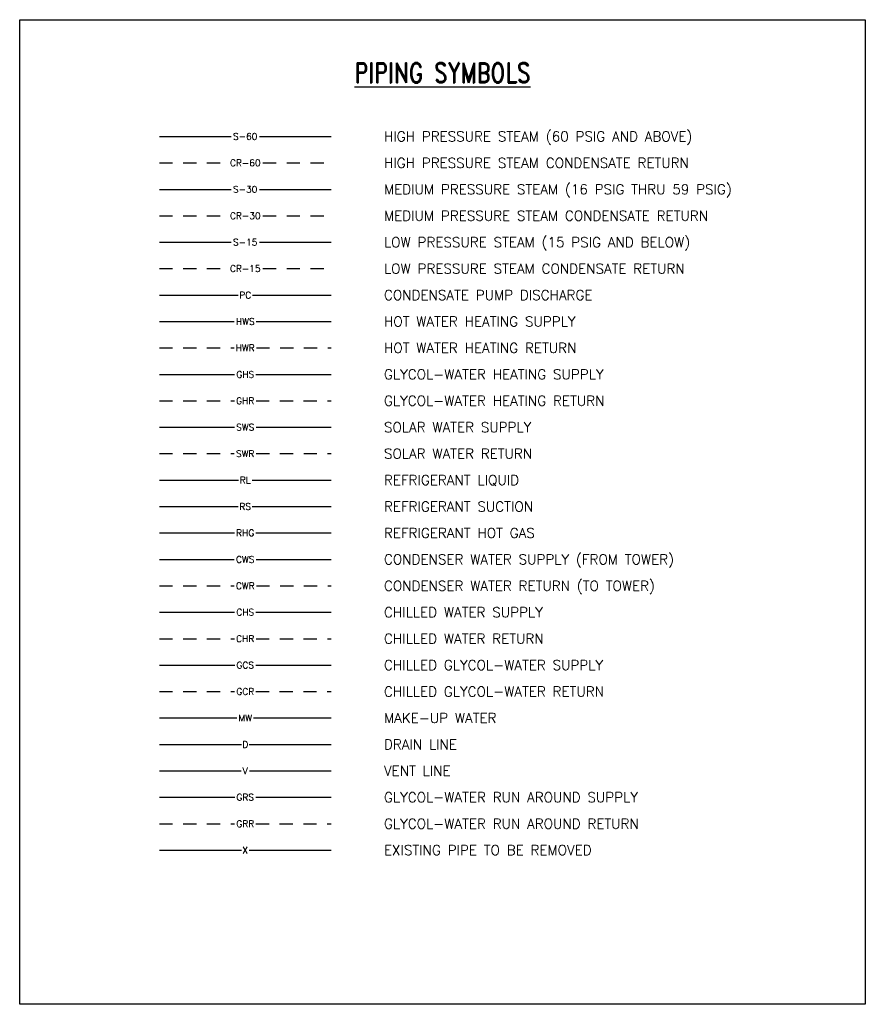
# Model space of a CAD drawing. Header units: inches. Extents: x 0.05 to 8.05, y -8.92 to 0.39.
import ezdxf
from ezdxf.enums import TextEntityAlignment as Align

# ---------------------------------------------------------------- set-up
doc = ezdxf.new("R2010")
doc.units = ezdxf.units.IN
doc.header["$MEASUREMENT"] = 0
doc.linetypes.add('HIDDEN2', pattern=[0.1875, 0.125, -0.0625])
doc.layers.add('G-ANNO-NPLT', color=7, linetype='Continuous', plot=False)
for name, color, linetype in [('M-DETL-HEVY', 5, 'Continuous'), ('M-DETL-MEDM', 4, 'Continuous'), ('M-DETL-TEXT', 2, 'Continuous')]:
    doc.layers.add(name, color=color, linetype=linetype)
doc.styles.add('ROMAND', font='romand.shx', dxfattribs={"width": 0.8})
doc.styles.add('Romans', font='romans.shx', dxfattribs={"width": 0.75})

msp = doc.modelspace()

# ---------------------------------------------------------------- linework, layer by layer
at = {"layer": 'G-ANNO-NPLT', "color": 6, "ltscale": 0.75}
msp.add_lwpolyline([(0.0488, 0.3937), (8.0487, 0.3937), (8.0487, -8.9188), (0.0488, -8.9188)], close=True, dxfattribs=at)
at = {"layer": 'M-DETL-HEVY'}
for p, q in [((1.3702, -7.4608), (2.1463, -7.4608)), ((2.2192, -7.4608), (2.9952, -7.4608))]:
    msp.add_line(p, q, dxfattribs=at)
at = {"layer": 'M-DETL-MEDM'}
for p, q in [((1.3702, -0.7108), (2.0481, -0.7108)), ((2.3174, -0.7108), (2.9952, -0.7108)), ((1.3702, -1.2108), (2.0481, -1.2108)), ((2.3174, -1.2108), (2.9952, -1.2108)), ((1.3702, -1.7108), (2.0481, -1.7108)), ((2.3174, -1.7108), (2.9952, -1.7108)), ((1.3702, -2.2108), (2.115, -2.2108)), ((2.2505, -2.2108), (2.9952, -2.2108)), ((1.3702, -2.4608), (2.0793, -2.4608)), ((2.2862, -2.4608), (2.9952, -2.4608)), ((1.3702, -2.9608), (2.0823, -2.9608)), ((2.2832, -2.9608), (2.9952, -2.9608)), ((1.3702, -3.4608), (2.0808, -3.4608)), ((2.2847, -3.4608), (2.9952, -3.4608)), ((1.3702, -3.9608), (2.118, -3.9608)), ((2.2475, -3.9608), (2.9952, -3.9608)), ((1.3702, -4.2108), (2.1165, -4.2108)), ((2.249, -4.2108), (2.9952, -4.2108)), ((1.3702, -4.4608), (2.0823, -4.4608)), ((2.2832, -4.4608), (2.9952, -4.4608)), ((1.3702, -4.7108), (2.0793, -4.7108)), ((2.2862, -4.7108), (2.9952, -4.7108)), ((1.3702, -5.2108), (2.0823, -5.2108)), ((2.2832, -5.2108), (2.9952, -5.2108)), ((1.3702, -5.7108), (2.0838, -5.7108)), ((2.2817, -5.7108), (2.9952, -5.7108)), ((1.3702, -6.2108), (2.1046, -6.2108)), ((2.2609, -6.2108), (2.9952, -6.2108)), ((1.3702, -6.4608), (2.1463, -6.4608)), ((2.2192, -6.4608), (2.9952, -6.4608)), ((1.3702, -6.7108), (2.1433, -6.7108)), ((2.2222, -6.7108), (2.9952, -6.7108)), ((1.3702, -6.9608), (2.0838, -6.9608)), ((2.2817, -6.9608), (2.9952, -6.9608))]:
    msp.add_line(p, q, dxfattribs=at)
at = {"layer": 'M-DETL-MEDM', "linetype": 'HIDDEN2'}
for p, q in [((1.3702, -0.9608), (2.0153, -0.9608)), ((2.3502, -0.9608), (2.9952, -0.9608)), ((1.3702, -1.4608), (2.0153, -1.4608)), ((2.3502, -1.4608), (2.9952, -1.4608)), ((1.3702, -1.9608), (2.0153, -1.9608)), ((2.3502, -1.9608), (2.9952, -1.9608)), ((1.3702, -2.7108), (2.0778, -2.7108)), ((2.2877, -2.7108), (2.9952, -2.7108)), ((1.3702, -3.2108), (2.0808, -3.2108)), ((2.2847, -3.2108), (2.9952, -3.2108)), ((1.3702, -3.7108), (2.0793, -3.7108)), ((2.2862, -3.7108), (2.9952, -3.7108)), ((1.3702, -4.9608), (2.0778, -4.9608)), ((2.2877, -4.9608), (2.9952, -4.9608)), ((1.3702, -5.4608), (2.0808, -5.4608)), ((2.2847, -5.4608), (2.9952, -5.4608)), ((1.3702, -5.9608), (2.0823, -5.9608)), ((2.2832, -5.9608), (2.9952, -5.9608)), ((1.3702, -7.2108), (2.0823, -7.2108)), ((2.2832, -7.2108), (2.9952, -7.2108))]:
    msp.add_line(p, q, dxfattribs=at)

# ---------------------------------------------------------------- texts
at = {"layer": 'M-DETL-TEXT', "style": 'Romans'}
for s, p in [('S-60', (2.1827, -0.7108)), ('CR-60', (2.1827, -0.9608)), ('S-30', (2.1827, -1.2108)), ('CR-30', (2.1827, -1.4608)), ('S-15', (2.1827, -1.7108)), ('CR-15', (2.1827, -1.9608)), ('PC', (2.1827, -2.2108)), ('HWS', (2.1827, -2.4608)), ('HWR', (2.1827, -2.7108)), ('GHS', (2.1827, -2.9608)), ('GHR', (2.1827, -3.2108)), ('SWS', (2.1827, -3.4608)), ('SWR', (2.1827, -3.7108)), ('RL', (2.1827, -3.9608)), ('RS', (2.1827, -4.2108)), ('RHG', (2.1827, -4.4608)), ('CWS', (2.1827, -4.7108)), ('CWR', (2.1827, -4.9608)), ('CHS', (2.1827, -5.2108)), ('CHR', (2.1827, -5.4608)), ('GCS', (2.1827, -5.7108)), ('GCR', (2.1827, -5.9608)), ('MW', (2.1827, -6.2108)), ('D', (2.1827, -6.4608)), ('V', (2.1827, -6.7108)), ('GRS', (2.1827, -6.9608)), ('GRR', (2.1827, -7.2108)), ('X', (2.1827, -7.4608))]:
    msp.add_text(s, height=0.0625, dxfattribs=at).set_placement(p, align=Align.MIDDLE_CENTER)
for s, p in [('HIGH PRESSURE STEAM (60 PSIG AND ABOVE)', (3.4952, -0.7108)), ('HIGH PRESSURE STEAM CONDENSATE RETURN', (3.4952, -0.9608)), ('MEDIUM PRESSURE STEAM (16 PSIG THRU 59 PSIG)', (3.4952, -1.2108)), ('MEDIUM PRESSURE STEAM CONDENSATE RETURN', (3.4952, -1.4608)), ('LOW PRESSURE STEAM (15 PSIG AND BELOW)', (3.4952, -1.7108)), ('LOW PRESSURE STEAM CONDENSATE RETURN', (3.4952, -1.9608)), ('CONDENSATE PUMP DISCHARGE', (3.4952, -2.2108)), ('HOT WATER HEATING SUPPLY', (3.4952, -2.4608)), ('HOT WATER HEATING RETURN', (3.4952, -2.7108)), ('GLYCOL-WATER HEATING SUPPLY', (3.4952, -2.9608)), ('GLYCOL-WATER HEATING RETURN', (3.4952, -3.2108)), ('SOLAR WATER SUPPLY', (3.4952, -3.4608)), ('SOLAR WATER RETURN', (3.4952, -3.7108)), ('REFRIGERANT LIQUID', (3.4952, -3.9608)), ('REFRIGERANT SUCTION', (3.4952, -4.2108)), ('REFRIGERANT HOT GAS', (3.4952, -4.4608)), ('CONDENSER WATER SUPPLY (FROM TOWER)', (3.4952, -4.7108)), ('CONDENSER WATER RETURN (TO TOWER)', (3.4952, -4.9608)), ('CHILLED WATER SUPPLY', (3.4952, -5.2108)), ('CHILLED WATER RETURN', (3.4952, -5.4608)), ('CHILLED GLYCOL-WATER SUPPLY', (3.4952, -5.7108)), ('CHILLED GLYCOL-WATER RETURN', (3.4952, -5.9608)), ('MAKE-UP WATER', (3.4952, -6.2108)), ('DRAIN LINE', (3.4952, -6.4608)), ('VENT LINE', (3.4952, -6.7108)), ('GLYCOL-WATER RUN AROUND SUPPLY', (3.4952, -6.9608)), ('GLYCOL-WATER RUN AROUND RETURN', (3.4952, -7.2108)), ('EXISTING PIPE TO BE REMOVED', (3.4952, -7.4608))]:
    msp.add_text(s, height=0.09375, dxfattribs=at).set_placement(p, align=Align.MIDDLE_LEFT)
at = {"layer": 'M-DETL-TEXT', "ltscale": 0.75, "insert": (4.0488, -0.0153), "char_height": 0.1875, "width": 7.999919, "attachment_point": 2, "style": 'ROMAND'}
msp.add_mtext('{\\LPIPING SYMBOLS}', dxfattribs=at)

doc.saveas('drawing.dxf')
